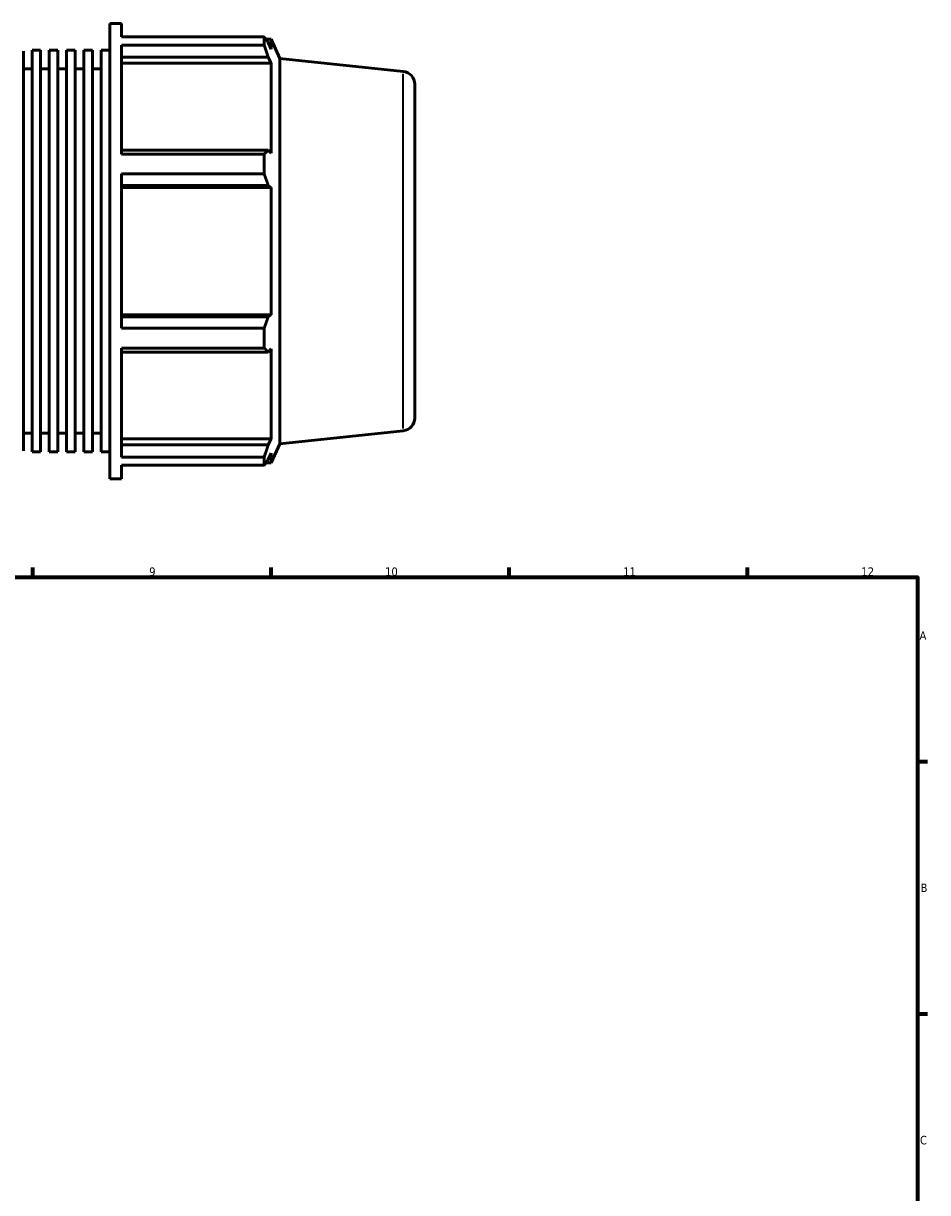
# Model space of a CAD drawing. Header units: millimetres. Extents: x -161 to 1381, y -63 to 966.
# Tile 6 of 8: x 558 to 824, y 393 to 737. Entities that reach past the tile are written whole.
import ezdxf

# ---------------------------------------------------------------- set-up
doc = ezdxf.new("R2010")
doc.units = ezdxf.units.MM
for name, color, linetype, lineweight in [('Border (ISO)', 7, 'Continuous', 70), ('Visible (ISO)', 7, 'Continuous', 50), ('Visible Narrow (ISO)', 7, 'Continuous', 35)]:
    doc.layers.add(name, color=color, linetype=linetype, lineweight=lineweight)
doc.styles.add('Note Text (ISO)', font='tahoma.ttf')

# ---------------------------------------------------------------- blocks, each defined once
blk = doc.blocks.new('Borders Default Border')
at = {"layer": 'Border (ISO)'}
for p, q in [((560.67, 574), (560.67, 576.9)), ((630.75, 574), (630.75, 576.9)), ((700.83, 574), (700.83, 576.9)), ((770.92, 574), (770.92, 576.9)), ((821, 519.75), (823.9, 519.75)), ((821, 445.5), (823.9, 445.5))]:
    blk.add_line(p, q, dxfattribs=at)
at = {"layer": 'Border (ISO)', "flags": 128}
blk.add_lwpolyline([(20, 20), (20, 574), (821, 574), (821, 20), (20, 20)], dxfattribs=at)
at = {"layer": 'Border (ISO)', "color": 232, "true_color": 0xca0064, "char_height": 2.5, "attachment_point": 7, "style": 'Note Text (ISO)'}
for s, insert in [('9', (594.88, 574.35)), ('10', (664.29, 574.35)), ('11', (734.37, 574.4)), ('12', (804.46, 574.4)), ('A', (821.59, 555.62)), ('B', (821.89, 481.37)), ('C', (821.73, 407.08))]:
    blk.add_mtext(s, dxfattribs=dict(at, insert=insert))

msp = doc.modelspace()

# ---------------------------------------------------------------- linework, layer by layer
at = {"layer": 'Visible (ISO)'}
for p, q in [((583.277, 602.982), (583.277, 736.982)), ((583.277, 736.982), (586.752, 736.982)), ((586.752, 733.025), (586.752, 736.982)), ((586.752, 733.025), (628.72, 733.025)), ((628.72, 730.602), (628.72, 733.025)), ((586.752, 698.518), (586.752, 730.602)), ((628.72, 730.602), (586.752, 730.602)), ((629.239, 732.292), (630.808, 732.292)), ((630.808, 729.408), (629.913, 731.325)), ((633.317, 726.656), (630.808, 732.292)), ((630.808, 729.408), (630.808, 732.292)), ((557.86, 728.782), (557.86, 611.182)), ((560.402, 610.888), (560.402, 729.076)), ((560.402, 729.076), (562.943, 729.076)), ((562.943, 610.888), (562.943, 729.076)), ((565.485, 610.888), (565.485, 729.076)), ((565.485, 729.076), (568.027, 729.076)), ((568.027, 610.888), (568.027, 729.076)), ((570.568, 610.888), (570.568, 729.076)), ((570.568, 729.076), (573.11, 729.076)), ((573.11, 610.888), (573.11, 729.076)), ((575.652, 610.888), (575.652, 729.076)), ((575.652, 729.076), (578.194, 729.076)), ((578.194, 610.888), (578.194, 729.076)), ((580.735, 610.888), (580.735, 729.076)), ((580.735, 729.076), (583.277, 729.076)), ((586.752, 727.035), (629.913, 727.035)), ((629.913, 727.035), (630.808, 725.252)), ((633.317, 613.308), (633.317, 726.656)), ((669.673, 722.835), (633.317, 726.656)), ((557.86, 723.582), (560.402, 723.582)), ((562.943, 723.582), (565.485, 723.582)), ((568.027, 723.582), (570.568, 723.582)), ((573.11, 723.582), (575.652, 723.582)), ((578.194, 723.582), (580.735, 723.582)), ((586.752, 725.252), (630.808, 725.252)), ((630.808, 698.754), (630.808, 725.252)), ((673.031, 719.106), (673.031, 620.859)), ((629.913, 699.682), (586.752, 699.682)), ((586.752, 698.518), (628.72, 698.518)), ((628.72, 692.669), (628.72, 698.518)), ((630.808, 698.754), (629.913, 699.682)), ((586.752, 647.296), (586.752, 692.669)), ((628.72, 692.669), (586.752, 692.669)), ((586.752, 689.324), (629.913, 689.324)), ((586.752, 688.719), (630.808, 688.719)), ((629.913, 689.324), (630.808, 688.719)), ((630.808, 651.245), (630.808, 688.719)), ((586.752, 651.245), (630.808, 651.245)), ((629.913, 650.641), (586.752, 650.641)), ((630.808, 651.245), (629.913, 650.641)), ((586.752, 647.296), (628.72, 647.296)), ((628.72, 641.447), (628.72, 647.296)), ((586.752, 609.363), (586.752, 641.447)), ((628.72, 641.447), (586.752, 641.447)), ((586.752, 640.283), (629.913, 640.283)), ((629.913, 640.283), (630.808, 641.211)), ((630.808, 614.713), (630.808, 641.211)), ((557.86, 616.382), (560.402, 616.382)), ((562.943, 616.382), (565.485, 616.382)), ((568.027, 616.382), (570.568, 616.382)), ((573.11, 616.382), (575.652, 616.382)), ((578.194, 616.382), (580.735, 616.382)), ((669.673, 617.129), (633.317, 613.308)), ((586.752, 614.713), (630.808, 614.713)), ((629.913, 612.93), (586.752, 612.93)), ((630.808, 614.713), (629.913, 612.93)), ((633.317, 613.308), (630.808, 607.672)), ((560.402, 610.888), (562.943, 610.888)), ((565.485, 610.888), (568.027, 610.888)), ((570.568, 610.888), (573.11, 610.888)), ((575.652, 610.888), (578.194, 610.888)), ((580.735, 610.888), (583.277, 610.888)), ((586.752, 609.363), (628.72, 609.363)), ((628.72, 606.94), (628.72, 609.363)), ((629.913, 608.639), (630.808, 610.556)), ((630.808, 607.672), (630.808, 610.556)), ((586.752, 602.982), (586.752, 606.94)), ((628.72, 606.94), (586.752, 606.94)), ((629.239, 607.672), (630.808, 607.672)), ((583.277, 602.982), (586.752, 602.982))]:
    msp.add_line(p, q, dxfattribs=at)
for centre, start, end in [((669.281, 719.106), 0, 84), ((669.281, 620.859), 276, 0)]:
    msp.add_arc(centre, 3.75, start, end, dxfattribs=at)
for points, weights in [([(628.72, 733.025), (629.34, 732.158), (629.913, 731.325)], [1, 1.00180998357, 1.00280395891]), ([(629.913, 727.035), (629.34, 728.782), (628.72, 730.602)], [1.00280395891, 1.00180998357, 1]), ([(628.72, 698.518), (629.34, 699.112), (629.913, 699.682)], [1, 1.00180998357, 1.00280395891]), ([(629.913, 689.324), (629.34, 690.962), (628.72, 692.669)], [1.00280395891, 1.00180998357, 1]), ([(628.72, 647.296), (629.34, 649.002), (629.913, 650.641)], [1, 1.00180998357, 1.00280395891]), ([(629.913, 640.283), (629.34, 640.853), (628.72, 641.447)], [1.00280395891, 1.00180998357, 1]), ([(628.72, 609.363), (629.34, 611.183), (629.913, 612.93)], [1, 1.00180998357, 1.00280395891]), ([(629.913, 608.639), (629.34, 607.807), (628.72, 606.94)], [1.00280395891, 1.00180998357, 1])]:
    msp.add_rational_spline(points, weights, degree=2, dxfattribs=at)
at = {"layer": 'Visible Narrow (ISO)'}
msp.add_line((669.673, 617.78), (669.673, 722.185), dxfattribs=at)

# ---------------------------------------------------------------- block references
msp.add_blockref('Borders Default Border', (0, 0))

doc.saveas('drawing.dxf')
